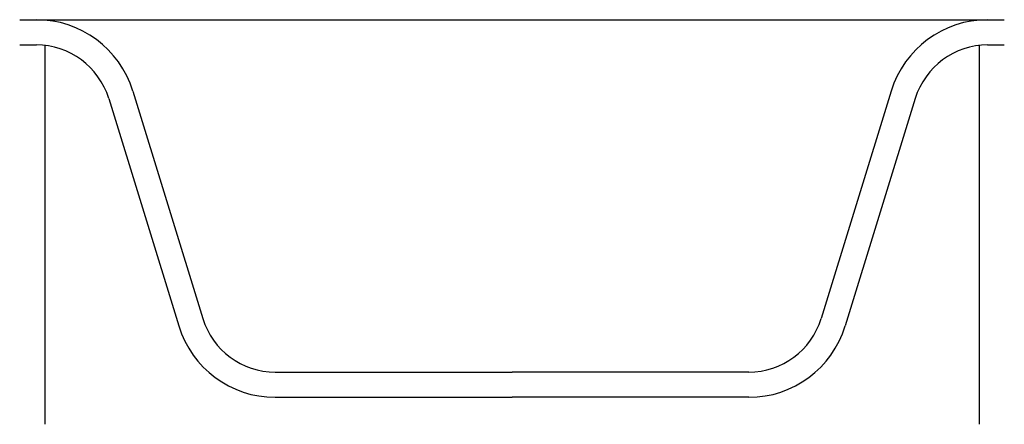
# Model space of a CAD drawing. Extents: x -0.487 to 0.487, y 0 to 0.4.
import ezdxf

# ---------------------------------------------------------------- set-up
doc = ezdxf.new("R2010")
doc.units = 0
doc.header["$MEASUREMENT"] = 0
doc.layers.add('LBA', color=1, linetype='CONTINUOUS')

msp = doc.modelspace()

# ---------------------------------------------------------------- linework, layer by layer
at = {"layer": 'LBA'}
for p, q in [((-0.4875, 0.40045), (-0.47101, 0.40045)), ((-0.47101, 0.40045), (0.47101, 0.40045)), ((0.47101, 0.40045), (0.4875, 0.40045)), ((-0.4875, 0.37545), (-0.47101, 0.37545)), ((-0.4625, 0.37497), (-0.4625, 0)), ((0.4625, 0.37497), (0.4625, 0)), ((0.47101, 0.37545), (0.4875, 0.37545)), ((-0.39932, 0.32251), (-0.33003, 0.09731)), ((-0.37543, 0.32986), (-0.30613, 0.10466)), ((0.37543, 0.32986), (0.30613, 0.10466)), ((0.39932, 0.32251), (0.33003, 0.09731)), ((-0.23445, 0.05172), (0, 0.05172)), ((0.23445, 0.05172), (0, 0.05172)), ((-0.23445, 0.02672), (0, 0.02672)), ((0.23445, 0.02672), (0, 0.02672))]:
    msp.add_line(p, q, dxfattribs=at)
for centre, radius, start, end in [((-0.47101, 0.30045), 0.1, 17.10366, 90), ((0.47101, 0.30045), 0.1, 90, 162.89634), ((-0.47101, 0.30045), 0.075, 17.10366, 90), ((0.47101, 0.30045), 0.075, 90, 162.89634), ((-0.23445, 0.12672), 0.075, 197.10366, 270), ((0.23445, 0.12672), 0.075, 270, 342.89634), ((-0.23445, 0.12672), 0.1, 197.10366, 270), ((0.23445, 0.12672), 0.1, 270, 342.89634)]:
    msp.add_arc(centre, radius, start, end, dxfattribs=at)

doc.saveas('drawing.dxf')
